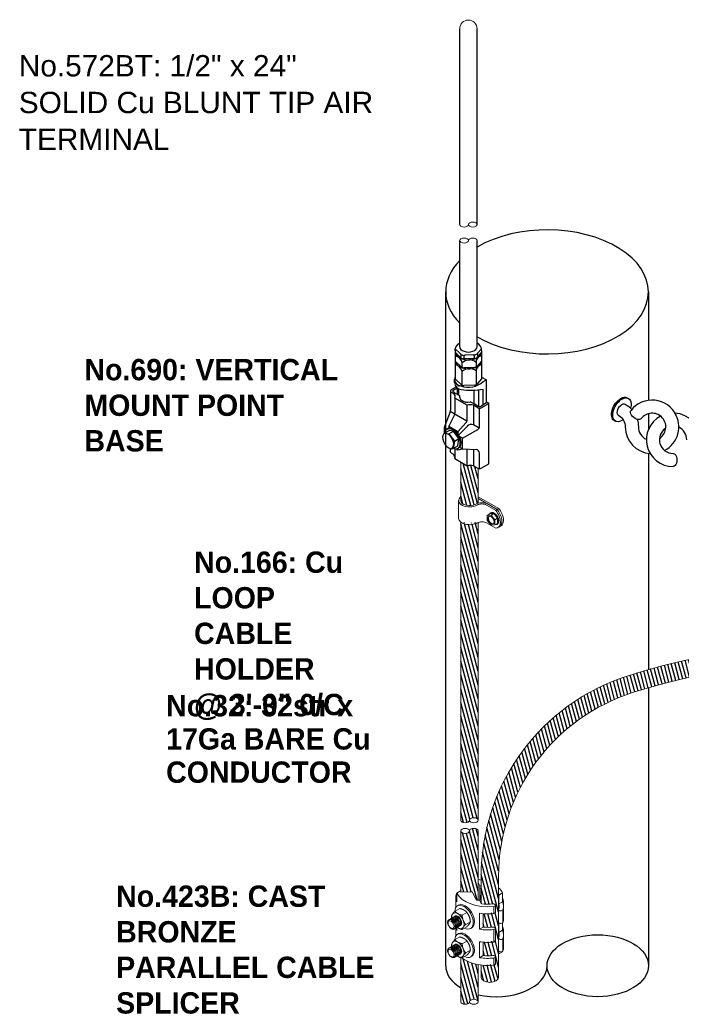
# Model space of a CAD drawing. Header units: inches. Extents: x 302 to 12790, y 497 to 13325.
# Tile 22 of 30: x 6942 to 7360, y 8872 to 9494. Entities that reach past the tile are written whole.
import ezdxf

# ---------------------------------------------------------------- set-up
doc = ezdxf.new("R2010")
doc.units = ezdxf.units.IN
doc.header["$MEASUREMENT"] = 0
doc.layers.add('BACKGROUND', color=30, linetype='Continuous')
doc.styles.add('CIBT', font='cityb___.ttf')
doc.styles.get("Standard").update_dxf_attribs({"font": 'arial.ttf'})
pattern_1 = [(285, (-3448.4613, 5726.5216), (2.1733331, 0.58234285), [])]

# ---------------------------------------------------------------- blocks, each defined once
blk = doc.blocks.new('207TS HEAD')
at = {"color": 0, "linetype": 'Continuous', "lineweight": 0, "extrusion": (3.88578e-16, 0.816497, 0.57735)}
for p, q in [((-4359.02, 518.54), (-4360.24, 517.02)), ((-4360.24, 517.02), (-4359.39, 516.53)), ((-4360.24, 517.02), (-4360.24, 515.4)), ((-4359.39, 516.53), (-4358.17, 518.05)), ((-4359.02, 518.54), (-4358.17, 518.05)), ((-4357.8, 518.43), (-4359.02, 518.54)), ((-4358.17, 518.05), (-4356.95, 517.94)), ((-4358.11, 518.77), (-4357.99, 518.7)), ((-4357.8, 518.43), (-4356.95, 517.94)), ((-4356.95, 517.94), (-4356.95, 516.31)), ((-4360.24, 515.4), (-4359.39, 514.9)), ((-4360.18, 515.19), (-4360.06, 515.12)), ((-4359.39, 514.9), (-4359.39, 516.53)), ((-4358.17, 514.8), (-4359.39, 514.9)), ((-4356.95, 516.31), (-4358.17, 514.8))]:
    blk.add_line(p, q, dxfattribs=at)
at = {"color": 0, "linetype": 'Continuous', "lineweight": 0}
for centre, major_axis, start_param, end_param in [((-4359.15, 516.98), (1.03, 1.79), 0.785398, 3.141593), ((-4359.02, 516.91), (1.03, 1.79), 0.785398, 3.519436), ((-4359.15, 516.98), (1.03, 1.79), 0, 0.785398), ((-4359.02, 516.91), (1.03, 1.79), 5.905342, 7.068583), ((-4358.29, 516.49), (0.69, 1.19), 3.230096, 6.194681)]:
    blk.add_ellipse(centre, major_axis=major_axis, ratio=0.57735, start_param=start_param, end_param=end_param, dxfattribs=at)
blk.add_ellipse((-4358.17, 516.42), major_axis=(0.69, 1.19), ratio=0.57735, dxfattribs=at)

msp = doc.modelspace()

# ---------------------------------------------------------------- hatches: boundary and pattern name
h = msp.add_hatch()
h.set_pattern_fill('ANSI31,_O', color=256, scale=18, angle=240)
h.set_pattern_definition(pattern_1)
edge = h.paths.add_edge_path()
edge.add_arc((7232.49528, 9212.62205), 2.25, 240.00000005, 248.98791631, ccw=False)
edge.add_line((7231.37028, 9210.67349), (7228.59817, 9212.27397))
edge.add_arc((7226.64961, 9205.00186), 7.52865, 75.00000003, 104.99999997)
edge.add_line((7224.70106, 9212.27397), (7220.65726, 9214.60866))
edge.add_line((7220.65726, 9214.60866), (7220.65726, 9190.23325))
edge.add_ellipse((7226.17289, 9190.23325), major_axis=(-5.51562, 0), ratio=0.577350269, start_angle=0, end_angle=135)
edge.add_ellipse((7233.97316, 9185.72976), major_axis=(-5.51562, 0), ratio=0.577350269, start_angle=294.46980052, end_angle=315, ccw=False)
edge.add_line((7231.68851, 9188.62818), (7231.68851, 9210.52166))
h = msp.add_hatch()
h.set_pattern_fill('ANSI31,_O', color=256, scale=18, angle=240)
h.set_pattern_definition(pattern_1)
edge = h.paths.add_edge_path()
edge.add_ellipse((7233.97316, 9174.47103), major_axis=(4.13672, 0), ratio=0.577350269, start_angle=123.52389798, end_angle=135)
edge.add_ellipse((7226.17289, 9178.97452), major_axis=(-6.89453, 0), ratio=0.577350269, start_angle=36.86989765, end_angle=135, ccw=False)
edge.add_line((7220.65726, 9176.58619), (7220.65726, 8988.02394))
edge.add_ellipse((7223.41508, 8988.02394), major_axis=(-2.75781, 0), ratio=0.577350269, start_angle=0, end_angle=180)
edge.add_ellipse((7228.9307, 8988.02394), major_axis=(-2.75781, 0), ratio=0.577350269, start_angle=180, end_angle=360, ccw=False)
edge.add_line((7231.68851, 8988.36302), (7231.68851, 9176.46208))
h = msp.add_hatch()
h.set_pattern_fill('ANSI31,_O', color=256, scale=18, angle=240)
h.set_pattern_definition(pattern_1)
edge = h.paths.add_edge_path()
edge.add_arc((7366.74662, 8952.43431), 133.23572, 107.53450854, 180)
edge.add_line((7233.5109, 8952.43431), (7233.5109, 8935.46843))
edge.add_line((7233.5109, 8935.46843), (7233.66204, 8935.17841))
edge.add_ellipse((7237.5996, 8944.91776), major_axis=(17.32251, 0), ratio=0.577350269, start_angle=256.86128445, end_angle=281.10976183)
edge.add_ellipse((7241.20316, 8934.32284), major_axis=(1.37891, 0), ratio=0.577350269, start_angle=0, end_angle=101.10976183, ccw=False)
edge.add_line((7242.58207, 8934.32284), (7242.58207, 8929.42178))
edge.add_ellipse((7241.20316, 8929.81935), major_axis=(1.37891, 0), ratio=0.577350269, start_angle=281.10976183, end_angle=360, ccw=False)
edge.add_ellipse((7237.5996, 8940.41427), major_axis=(-20.08032, 0), ratio=0.577350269, start_angle=81.97226516, end_angle=101.10976183, ccw=False)
edge.add_line((7234.79534, 8928.9345), (7234.79534, 8920.41219))
edge.add_ellipse((7237.5996, 8930.28142), major_axis=(-17.32251, 0), ratio=0.577350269, start_angle=80.68363623, end_angle=101.10976183)
edge.add_ellipse((7241.20316, 8919.6865), major_axis=(1.37891, 0), ratio=0.577350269, start_angle=0, end_angle=101.10976183, ccw=False)
edge.add_line((7242.58207, 8919.6865), (7242.58207, 8911.40782))
edge.add_ellipse((7241.20316, 8911.80539), major_axis=(1.37891, 0), ratio=0.577350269, start_angle=281.10976183, end_angle=360, ccw=False)
edge.add_ellipse((7237.5996, 8922.40032), major_axis=(-20.08032, 0), ratio=0.577350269, start_angle=81.97226516, end_angle=101.10976183, ccw=False)
edge.add_line((7234.79534, 8910.92055), (7234.79534, 8902.39823))
edge.add_ellipse((7237.5996, 8912.26747), major_axis=(-17.32251, 0), ratio=0.577350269, start_angle=80.68363623, end_angle=101.10976183)
edge.add_ellipse((7241.20316, 8901.67254), major_axis=(1.37891, 0), ratio=0.577350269, start_angle=0, end_angle=101.10976183, ccw=False)
edge.add_line((7242.58207, 8901.67254), (7242.58207, 8896.77149))
edge.add_ellipse((7241.20316, 8897.16905), major_axis=(1.37891, 0), ratio=0.577350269, start_angle=281.10976183, end_angle=360, ccw=False)
edge.add_ellipse((7237.5996, 8907.76398), major_axis=(-20.08032, 0), ratio=0.577350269, start_angle=78.2514218, end_angle=101.10976183, ccw=False)
edge.add_line((7233.5109, 8896.41348), (7233.5109, 8888.67118))
edge.add_ellipse((7239.02653, 8888.67118), major_axis=(-5.51562, 0), ratio=0.577350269, start_angle=0, end_angle=180)
edge.add_line((7244.54215, 8888.67118), (7244.54215, 8952.43431))
edge.add_arc((7366.74662, 8952.43431), 122.20447, 107.5243225, 180, ccw=False)
edge.add_arc((7449.19594, 8696.81799), 390.78731, 59.34576099, 107.76682507, ccw=False)
edge.add_line((7648.4412, 9032.99658), (7721.74654, 8990.67372))
edge.add_ellipse((7724.84606, 8995.25311), major_axis=(2.75781, 4.77667), ratio=0.577350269, start_angle=0, end_angle=180)
edge.add_line((7726.98164, 9000.38903), (7694.5386, 9019.12002))
edge.add_line((7694.5386, 9019.12002), (7694.21187, 9019.13415))
edge.add_ellipse((7700.67761, 9010.85444), major_axis=(-8.66125, -15.00173), ratio=0.577350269, start_angle=256.86128445, end_angle=281.10976183)
edge.add_ellipse((7689.70035, 9013.03113), major_axis=(-0.68945, -1.19417), ratio=0.577350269, start_angle=0, end_angle=101.10976183, ccw=False)
edge.add_line((7689.0109, 9011.83696), (7684.76646, 9014.28749))
edge.add_ellipse((7685.80022, 9015.28287), major_axis=(-0.68945, -1.19417), ratio=0.577350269, start_angle=281.10976183, end_angle=360, ccw=False)
edge.add_ellipse((7696.77747, 9013.10618), major_axis=(10.04016, 17.39007), ratio=0.577350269, start_angle=81.97226516, end_angle=101.10976183, ccw=False)
edge.add_line((7688.23783, 9021.27463), (7680.85729, 9025.53579))
edge.add_ellipse((7688.00217, 9018.17261), major_axis=(8.66125, 15.00173), ratio=0.577350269, start_angle=80.68363623, end_angle=101.10976183)
edge.add_ellipse((7677.02491, 9020.3493), major_axis=(-0.68945, -1.19417), ratio=0.577350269, start_angle=0, end_angle=101.10976183, ccw=False)
edge.add_line((7676.33546, 9019.15513), (7669.16592, 9023.29447))
edge.add_ellipse((7670.19967, 9024.28985), major_axis=(-0.68945, -1.19417), ratio=0.577350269, start_angle=281.10976183, end_angle=360, ccw=False)
edge.add_ellipse((7681.17693, 9022.11316), major_axis=(10.04016, 17.39007), ratio=0.577350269, start_angle=81.97226516, end_angle=101.10976183, ccw=False)
edge.add_line((7672.63729, 9030.28161), (7665.25675, 9034.54277))
edge.add_ellipse((7672.40162, 9027.17959), major_axis=(8.66125, 15.00173), ratio=0.577350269, start_angle=80.68363623, end_angle=101.10976183)
edge.add_ellipse((7661.42437, 9029.35627), major_axis=(-0.68945, -1.19417), ratio=0.577350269, start_angle=0, end_angle=101.10976183, ccw=False)
edge.add_line((7660.73492, 9028.16211), (7656.49048, 9030.61263))
edge.add_ellipse((7657.52423, 9031.60802), major_axis=(-0.68945, -1.19417), ratio=0.577350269, start_angle=281.10976183, end_angle=360, ccw=False)
edge.add_ellipse((7668.50149, 9029.43133), major_axis=(10.04016, 17.39007), ratio=0.577350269, start_angle=78.2514218, end_angle=101.10976183, ccw=False)
edge.add_line((7660.71601, 9038.6475), (7654.01099, 9042.51865))
edge.add_arc((7449.19594, 8696.81799), 401.81856, 59.3548041, 107.76354507)
h = msp.add_hatch()
h.set_pattern_fill('ANSI31,_O', color=256, scale=18, angle=240)
h.set_pattern_definition(pattern_1)
edge = h.paths.add_edge_path()
edge.add_line((7231.68851, 8937.40195), (7230.60688, 8937.38293))
edge.add_line((7230.60688, 8937.38293), (7227.82595, 8942.71941))
edge.add_line((7227.82595, 8942.71941), (7227.34114, 8942.71089))
edge.add_line((7227.34114, 8942.71089), (7220.75076, 8942.59498))
edge.add_ellipse((7237.5996, 8944.91776), major_axis=(-17.32251, 0), ratio=0.577350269, start_angle=12.02591347, end_angle=13.42965007, ccw=False)
edge.add_line((7220.65726, 8942.83398), (7220.65726, 8981.28806))
edge.add_ellipse((7223.41508, 8981.28806), major_axis=(-2.75781, 0), ratio=0.577350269, start_angle=0, end_angle=180)
edge.add_ellipse((7228.9307, 8981.28806), major_axis=(-2.75781, 0), ratio=0.577350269, start_angle=180, end_angle=359.99982856, ccw=False)
edge.add_line((7231.68851, 8981.28806), (7231.68851, 8937.40195))
h = msp.add_hatch()
h.set_pattern_fill('ANSI31,_O', color=256, scale=18, angle=240)
h.set_pattern_definition(pattern_1)
edge = h.paths.add_edge_path()
edge.add_ellipse((7228.9307, 8873.20432), major_axis=(-2.75781, 0), ratio=0.577350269, start_angle=180, end_angle=360)
edge.add_ellipse((7223.41508, 8873.20432), major_axis=(-2.75781, 0), ratio=0.577350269, start_angle=0, end_angle=180, ccw=False)
edge.add_line((7220.65726, 8873.20432), (7220.65726, 8901.17199))
edge.add_spline(control_points=[(7220.65726, 8901.17199), (7220.96271, 8901.07927), (7221.30077, 8900.99229)], knot_values=[0.258107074, 0.258107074, 0.258107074, 0.287854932, 0.287854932, 0.287854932], weights=[1.014626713, 1.010983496, 1.004289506], degree=2, periodic=0)
edge.add_ellipse((7237.5996, 8907.76398), major_axis=(-20.08032, 0), ratio=0.577350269, start_angle=35.73941504, end_angle=72.88009817)
edge.add_line((7231.68851, 8896.68429), (7231.68851, 8873.20432))

# ---------------------------------------------------------------- linework, layer by layer
for p, q in [((7219.93438, 9364.87004), (7219.93438, 9488.6735)), ((7230.95709, 9364.74479), (7230.95709, 9488.6735)), ((7230.95709, 9287.41066), (7230.95709, 9354.86052)), ((7219.93438, 9287.41066), (7219.93438, 9354.73527)), ((7217.17871, 9285.16066), (7217.17871, 9286.28566)), ((7220.31594, 9283.26368), (7217.17871, 9286.28566)), ((7217.17871, 9285.16066), (7217.17871, 9267.32411)), ((7220.09797, 9281.22365), (7217.17871, 9284.03566)), ((7220.09797, 9281.22365), (7220.85686, 9280.49264)), ((7220.85686, 9282.74264), (7220.31594, 9283.26368)), ((7220.57434, 9282.656), (7220.57434, 9281.42621)), ((7223.3327, 9282.14813), (7222.50833, 9282.11494)), ((7222.5229, 9281.30507), (7222.5229, 9280.74393)), ((7228.46515, 9282.35479), (7223.3327, 9282.14813)), ((7228.53304, 9280.10752), (7223.40059, 9279.90087)), ((7228.46515, 9282.35479), (7229.3552, 9282.39062)), ((7229.3552, 9280.14062), (7228.53304, 9280.10752)), ((7229.34285, 9280.95059), (7229.34285, 9281.51172)), ((7231.29141, 9283.42963), (7230.95333, 9283.15188)), ((7230.95333, 9280.90188), (7231.78374, 9281.84493)), ((7231.29141, 9283.42963), (7231.29141, 9282.0308)), ((7233.71276, 9286.28566), (7231.36157, 9283.6155)), ((7233.71276, 9284.03566), (7231.78374, 9281.84493)), ((7233.71276, 9285.16066), (7233.71276, 9286.28566)), ((7233.71276, 9285.16066), (7233.71276, 9267.16066)), ((7220.85686, 9274.86764), (7217.17871, 9278.41066)), ((7221.54862, 9274.41278), (7221.54862, 9277.28566)), ((7223.40059, 9279.90087), (7222.50833, 9279.86494)), ((7229.3552, 9274.51562), (7222.50833, 9274.23994)), ((7230.31713, 9277.63872), (7230.31713, 9274.77512)), ((7230.31713, 9274.55436), (7230.31713, 9263.52512)), ((7233.71276, 9278.41066), (7230.95333, 9275.27688)), ((7221.54862, 9263.2753), (7221.54862, 9271.9513)), ((7233.71276, 9268.39561), (7236.82489, 9266.59882)), ((7214.69721, 9260.49825), (7217.67361, 9262.21667)), ((7215.80202, 9260.01111), (7218.39239, 9261.50666)), ((7216.742, 9264.83621), (7216.71968, 9266.9945)), ((7220.88045, 9263.5913), (7217.37561, 9266.971)), ((7218.3136, 9261.56941), (7218.3136, 9257.58677)), ((7219.82966, 9262.33647), (7218.85538, 9262.89897)), ((7229.3552, 9263.26562), (7222.50833, 9262.98994)), ((7233.71276, 9267.16066), (7230.95333, 9264.02688)), ((7234.87634, 9265.47382), (7236.82489, 9266.59882)), ((7236.82489, 9251.89867), (7236.82489, 9266.59882)), ((7214.13475, 9259.5336), (7214.08974, 9247.27106)), ((7216.16614, 9257.70161), (7214.69721, 9258.54969)), ((7216.75611, 9258.48599), (7215.80202, 9259.03683)), ((7216.75611, 9258.48599), (7219.82966, 9256.71147)), ((7219.28788, 9260.97181), (7219.28788, 9257.02427)), ((7229.03066, 9251.39927), (7229.03066, 9260.07993)), ((7231.9535, 9249.81325), (7231.9535, 9260.3059)), ((7234.87634, 9250.77367), (7234.87634, 9260.75222)), ((7216.90683, 9255.02397), (7216.90683, 9245.68838)), ((7224.70106, 9250.52397), (7216.90683, 9255.02397)), ((7224.70106, 9241.65725), (7224.70106, 9250.52397)), ((7229.12028, 9251.34753), (7226.64961, 9252.77397)), ((7228.59817, 9250.52397), (7228.59817, 9238.14897)), ((7231.37028, 9248.92349), (7228.59817, 9250.52397)), ((7231.37028, 9250.04849), (7229.12028, 9251.34753)), ((7237.36668, 9252.21147), (7233.62028, 9250.04849)), ((7233.62028, 9248.92349), (7238.34096, 9251.64897)), ((7238.34096, 9251.64897), (7237.36668, 9252.21147)), ((7238.34096, 9251.64897), (7237.36668, 9252.21147)), ((7238.34096, 9251.64897), (7237.36668, 9252.21147)), ((7238.34096, 9213.39897), (7238.34096, 9251.64897)), ((7213.93958, 9246.4711), (7210.08688, 9236.46147)), ((7213.00971, 9237.02397), (7216.5567, 9244.19146)), ((7224.50157, 9240.51414), (7213.98099, 9246.58821)), ((7232.49528, 9237.19801), (7232.49528, 9248.62205)), ((7213.00971, 9237.02397), (7213.00971, 9235.96649)), ((7218.85538, 9233.64897), (7213.00971, 9237.02397)), ((7218.85538, 9233.64897), (7223.87732, 9239.4478)), ((7219.32176, 9231.87018), (7225.01622, 9237.62365)), ((7232.19384, 9236.07301), (7228.59817, 9238.14897)), ((7211.97696, 9235.37023), (7210.08688, 9236.46147)), ((7210.08688, 9236.46147), (7210.08688, 9232.68794)), ((7210.25404, 9232.79694), (7213.17687, 9234.48444)), ((7212.45479, 9235.73513), (7211.9364, 9235.37272)), ((7213.00971, 9232.52397), (7215.93255, 9234.21147)), ((7218.85538, 9233.64897), (7218.85538, 9232.59149)), ((7221.77822, 9229.71147), (7219.88814, 9230.80271)), ((7221.77822, 9229.71147), (7231.37028, 9235.24945)), ((7215.76539, 9223.251), (7218.68822, 9224.9385)), ((7216.56169, 9227.82471), (7219.48453, 9229.51221)), ((7219.88814, 9224.05271), (7221.77822, 9222.96147)), ((7221.77822, 9222.96147), (7221.77822, 9229.71147)), ((7214.00102, 9223.09966), (7213.99463, 9221.35898)), ((7214.55712, 9220.38058), (7215.93255, 9219.58647)), ((7216.90683, 9223.07597), (7216.90683, 9217.19453)), ((7217.80454, 9223.00568), (7218.85538, 9222.39897)), ((7218.85538, 9223.30474), (7218.85538, 9222.39897)), ((7218.85538, 9222.39897), (7221.77822, 9222.96147)), ((7219.41031, 9223.68781), (7218.89193, 9223.3254)), ((7221.77822, 9222.96147), (7230.36322, 9222.51088)), ((7224.70106, 9212.27397), (7224.70106, 9222.80806)), ((7228.59817, 9222.60352), (7228.59817, 9212.27397)), ((7232.49528, 9210.37205), (7232.49528, 9220.26397)), ((7216.90683, 9217.19453), (7216.90683, 9216.77397)), ((7216.90683, 9216.77397), (7224.70106, 9212.27397)), ((7228.59817, 9212.27397), (7231.37028, 9210.67349)), ((7233.62028, 9210.67349), (7238.34096, 9213.39897))]:
    msp.add_line(p, q)
at = {"color": 0, "linetype": 'Continuous', "lineweight": 0, "extrusion": (0.707107, -0.408248, 0.57735)}
for p, q in [((7220.65726, 9190.23325), (7220.65726, 9214.60866)), ((7231.68851, 9188.62818), (7231.68851, 9210.52166)), ((7219.27836, 9190.23325), (7219.27836, 9178.97452)), ((7244.69853, 9185.16682), (7231.68851, 9192.67816)), ((7231.68851, 9191.55229), (7243.7235, 9184.60388)), ((7236.89826, 9187.41857), (7242.74847, 9184.04095)), ((7243.7235, 9184.60388), (7237.8733, 9187.9815)), ((7242.74847, 9184.04095), (7243.7235, 9184.60388)), ((7243.7235, 9184.60388), (7244.69853, 9185.16682)), ((7220.65726, 8988.02394), (7220.65726, 9176.58619)), ((7231.68851, 8988.02394), (7231.68851, 9176.46208)), ((7236.89826, 9176.15984), (7242.74847, 9172.78223)), ((7246.00534, 9174.27167), (7245.03031, 9173.70874)), ((7245.03031, 9173.70874), (7244.05528, 9173.1458))]:
    msp.add_line(p, q, dxfattribs=at)
at = {"color": 0, "linetype": 'Continuous', "lineweight": 0, "extrusion": (-0.707107, -0.408248, 0.57735)}
for p, q in [((7220.65726, 8981.28806), (7220.65726, 8942.83398)), ((7231.68851, 8981.28806), (7231.68851, 8937.40195)), ((7232.7061, 8946.64749), (7231.68851, 8948.6002)), ((7233.5109, 8946.66165), (7232.7061, 8946.64749)), ((7232.7061, 8937.64052), (7232.7061, 8946.64749)), ((7217.51928, 8932.90572), (7217.51928, 8939.2884)), ((7218.16532, 8942.00068), (7220.49278, 8943.34444)), ((7218.16532, 8936.37132), (7218.16532, 8942.00068)), ((7220.75076, 8942.59498), (7227.82595, 8942.71941)), ((7227.34114, 8942.71089), (7227.82595, 8942.71941)), ((7227.82595, 8942.71941), (7230.60688, 8937.38293)), ((7232.7061, 8937.64052), (7232.79812, 8937.64213)), ((7232.72673, 8937.60092), (7232.7061, 8937.64052)), ((7232.79812, 8937.64213), (7232.72673, 8937.60092)), ((7232.72673, 8937.60092), (7232.72673, 8936.97323)), ((7233.5109, 8940.46935), (7232.79812, 8940.45682)), ((7232.79812, 8940.45682), (7232.79812, 8937.64213)), ((7247.03669, 8942.06296), (7244.70923, 8940.7192)), ((7244.70923, 8940.7192), (7244.70923, 8935.08984)), ((7247.03669, 8936.4336), (7247.03669, 8942.06296)), ((7217.00503, 8930.56115), (7219.93014, 8932.24996)), ((7219.26395, 8934.3151), (7218.53268, 8933.8929)), ((7230.60688, 8937.38293), (7232.49592, 8937.41615)), ((7232.49592, 8937.41615), (7233.66204, 8935.17841)), ((7232.91027, 8936.62102), (7233.5109, 8936.96779)), ((7241.46886, 8929.03816), (7241.46886, 8933.54165)), ((7242.58207, 8929.81935), (7242.58207, 8934.32284)), ((7244.57445, 8923.5549), (7244.57445, 8931.436)), ((7244.70923, 8935.08984), (7247.03669, 8936.4336)), ((7247.68273, 8925.63541), (7247.68273, 8933.51652)), ((7221.50852, 8927.96106), (7224.43362, 8929.64987)), ((7223.74828, 8930.43275), (7223.66412, 8930.50931)), ((7226.41734, 8925.8098), (7226.43545, 8925.72672)), ((7232.47417, 8929.20491), (7232.47417, 8919.07206)), ((7234.79534, 8920.41219), (7234.79534, 8928.9345)), ((7247.30642, 8923.40149), (7247.30642, 8931.2826)), ((7217.51928, 8914.89177), (7217.51928, 8919.77391)), ((7218.16532, 8918.35737), (7218.16532, 8920.1469)), ((7221.50852, 8918.95408), (7224.43362, 8920.64289)), ((7223.76027, 8922.15752), (7226.68537, 8923.84633)), ((7227.53739, 8919.98509), (7226.80612, 8919.56288)), ((7232.47417, 8919.07206), (7234.79534, 8920.41219)), ((7241.46886, 8911.0242), (7241.46886, 8918.90531)), ((7242.58207, 8911.80539), (7242.58207, 8919.6865)), ((7244.70923, 8923.21161), (7244.70923, 8917.07588)), ((7247.03669, 8918.41964), (7247.03669, 8923.06236)), ((7217.00503, 8912.54719), (7219.93014, 8914.236)), ((7219.26395, 8916.30114), (7218.53268, 8915.87894)), ((7244.57445, 8905.54094), (7244.57445, 8913.42205)), ((7244.70923, 8917.07588), (7247.03669, 8918.41964)), ((7247.30642, 8905.38754), (7247.30642, 8913.26864)), ((7247.68273, 8907.62146), (7247.68273, 8915.50256)), ((7221.50852, 8909.9471), (7224.43362, 8911.63591)), ((7223.74828, 8912.41879), (7223.66412, 8912.49535)), ((7226.41734, 8907.79585), (7226.43545, 8907.71276)), ((7232.47417, 8911.19096), (7232.47417, 8901.05811)), ((7234.79534, 8902.39823), (7234.79534, 8910.92055)), ((7220.65726, 8901.17199), (7220.65726, 8873.20432)), ((7221.50852, 8900.94012), (7224.43362, 8902.62893)), ((7223.76027, 8904.14357), (7226.68537, 8905.83238)), ((7227.53739, 8901.97113), (7226.80612, 8901.54893)), ((7232.47417, 8901.05811), (7234.79534, 8902.39823)), ((7241.46886, 8896.38786), (7241.46886, 8900.89135)), ((7242.58207, 8897.16905), (7242.58207, 8901.67254)), ((7244.70923, 8905.19766), (7244.70923, 8903.56542)), ((7244.70923, 8903.56542), (7247.03669, 8904.90918)), ((7247.03669, 8904.90918), (7247.03669, 8905.04841)), ((7231.68851, 8896.68429), (7231.68851, 8873.20432)), ((7233.5109, 8896.41348), (7233.5109, 8888.67118))]:
    msp.add_line(p, q, dxfattribs=at)
at = {"ltscale": 3425}
for points in [[(7220.0502, 9414.97161, 0, 6.00383, 0), (7210.39268, 9424.62913, 0, 0, 0), (7192.1987, 9442.82311, 0, 0, 0), (7167.97333, 9442.82311, 0, 0, 0)], [(7213.00153, 9245.22787, 0, 6.00383, 0), (7203.34402, 9254.88539, 0, 0, 0), (7185.15003, 9273.07937, 0, 0, 0), (7160.92467, 9273.07937, 0, 0, 0)], [(7220.38877, 9179.24922, 0, 6.00383, 0), (7210.73125, 9169.5917, 0, 0, 0), (7192.53727, 9151.39772, 0, 0, 0), (7168.3119, 9151.39772, 0, 0, 0)], [(7220.38877, 9031.04326, 0, 6.00383, 0), (7210.73125, 9040.70078, 0, 0, 0), (7192.53727, 9058.89476, 0, 0, 0), (7168.3119, 9058.89476, 0, 0, 0)], [(7216.69921, 8913.80762, 0, 6.00383, 0), (7207.04169, 8923.46514, 0, 0, 0), (7188.84771, 8941.65912, 0, 0, 0), (7164.62235, 8941.65912, 0, 0, 0)]]:
    msp.add_lwpolyline(points, format="xyseb", dxfattribs=at)
for points in [[(7210.25404, 9232.79694), (7213.00971, 9232.52397), (7216.56169, 9227.82471), (7215.76539, 9223.251)], [(7218.68822, 9224.9385), (7219.48453, 9229.51221), (7215.93255, 9234.21147), (7213.17687, 9234.48444)]]:
    msp.add_lwpolyline(points)
at = {"color": 0, "linetype": 'Continuous', "lineweight": 0}
for points in [[(7233.5109, 8935.46843), (7233.5109, 8952.43431, -0.3271667), (7326.60534, 9079.47932, -0.214421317), (7654.01099, 9042.51865), (7660.71601, 9038.6475)], [(7244.54215, 8888.67118), (7244.54215, 8952.43431, -0.327215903), (7329.94956, 9068.96718, -0.21447756), (7648.4412, 9032.99658), (7722.08825, 8990.47644)]]:
    msp.add_lwpolyline(points, format="xyb", dxfattribs=at)
for centre, radius, start, end in [((7216.06761, 9276.29747), 5.56938, 10.22022146, 78.4921964), ((7220.29309, 9281.42621), 0.28125, 226.07208396, 0), ((7219.73059, 9282.656), 0.84375, 0, 46.07208396), ((7222.41781, 9284.36312), 2.25, 226.07208396, 272.30573577), ((7222.41781, 9282.11312), 2.25, 226.07208396, 272.30573577), ((7223.36665, 9281.30507), 0.84375, 92.30573577, 180), ((7223.36665, 9280.74393), 0.84375, 180, 272.30573577), ((7228.4991, 9281.51172), 0.84375, 0, 92.30573577), ((7228.4991, 9280.95059), 0.84375, 272.30573577, 0), ((7229.26468, 9284.6388), 2.25, 272.30573577, 318.63476104), ((7229.26468, 9282.3888), 2.25, 272.30573577, 318.63476104), ((7233.77935, 9278.1285), 3.4967, 91.09116546, 188.0519373), ((7231.57266, 9283.42963), 0.28125, 138.63476104, 180), ((7231.57266, 9282.0308), 0.28125, 180, 318.63476104), ((7214.80169, 9269.72533), 7.10465, 18.25894215, 70.4534757), ((7222.41781, 9276.48812), 2.25, 226.07208396, 272.30573577), ((7226.10419, 9273.20751), 6.11429, 46.44642898, 138.16504257), ((7229.26468, 9276.7638), 2.25, 272.30573577, 318.63476104), ((7234.5204, 9272.16283), 4.20565, 101.07158895, 178.07151381), ((7220.99259, 9267.03868), 4.27313, 153.19242856, 266.70308832), ((7226.15833, 9266.52849), 7.11732, 54.24495025, 130.3665213), ((7221.01491, 9264.88039), 4.27313, 180.59247561, 266.70308832), ((7217.59032, 9267.32217), 0.41162, 179.73033104, 238.5582884), ((7225.49586, 9276.2364), 14.27678, 250.57095479, 311.07484275), ((7222.41781, 9265.23812), 2.25, 226.07208396, 226.56950897), ((7223.49399, 9267.72926), 4.88843, 237.39056963, 255.72157482), ((7222.41781, 9265.23812), 2.25, 266.70133804, 272.30573577), ((7229.26468, 9265.5138), 2.25, 272.30573577, 318.63476104), ((7215.25971, 9259.52397), 1.125, 119.99999995, 240.00000005), ((7216.08327, 9259.52397), 0.5625, 119.99999995, 240.00000005), ((7214.99055, 9255.93515), 2.12188, 334.56905698, 63.6441538), ((7222.7525, 9256.14897), 2.97647, 169.10660542, 229.1066055), ((7227.44193, 9299.64488), 39.59683, 260.29834738, 280.82165304), ((7224.70106, 9258.39897), 5.95294, 229.10660542, 289.10660532), ((7226.64961, 9243.25186), 7.52865, 75.00000003, 104.99999997), ((7232.49528, 9251.99705), 2.25, 240.00000005, 299.99999995), ((7211.83976, 9247.27932), 2.25, 338.94827553, 359.78968645), ((7213.53183, 9245.68838), 3.375, 333.67049646, 0), ((7232.49528, 9250.87205), 2.25, 240.00000005, 299.99999995), ((7221.32606, 9241.65725), 3.375, 319.10660529, 0), ((7227.21044, 9235.13675), 3.31651, 65.26444354, 139.16825409), ((7230.24528, 9237.19801), 2.25, 299.99999995, 0), ((7209.91957, 9227.12768), 5.7412, 32.05043985, 75.60857599), ((7213.35208, 9225.50448), 2.78001, 295.74083254, 356.26245173), ((7209.22309, 9226.0265), 6.93881, 354.1831414, 36.71055113), ((7215.11962, 9221.35485), 1.125, 179.78968645, 240.00000005), ((7212.96722, 9216.98425), 3.94522, 356.94469275, 41.26851803), ((7230.24528, 9220.26397), 2.25, 0, 86.99550841), ((7226.64961, 9205.00186), 7.52865, 75.00000003, 104.99999997), ((7232.49528, 9212.62205), 2.25, 240.00000005, 299.99999995)]:
    msp.add_arc(centre, radius, start, end)
for centre in [(7237.60869, 8935.3531), (7237.60869, 8917.33914)]:
    msp.add_arc(centre, 10.06602, 354.43712364, 20.50912953, dxfattribs=at)
at = {"color": 0, "linetype": 'Continuous', "lineweight": 0, "extrusion": (-5.55112e-17, -5.55112e-17, -1)}
for centre, major_axis, ratio, start_param, end_param in [((7225.45001, 9488.6735), (0, -5.51684), 0.999779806, 1.570796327, 4.71238898), ((7228.20782, 9354.73527), (2.75781, 0), 0.577350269, 3.141592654, 6.283185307)]:
    msp.add_ellipse(centre, major_axis=major_axis, ratio=ratio, start_param=start_param, end_param=end_param, dxfattribs=at)
at = {"color": 0, "linetype": 'Continuous', "lineweight": 0, "extrusion": (5.55112e-17, 5.55112e-17, -1)}
for centre, major_axis, start_param, end_param in [((7222.69219, 9364.87004), (-2.75781, 0), 3.141592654, 6.283185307), ((7237.5996, 8944.91776), (-17.32251, 0), 6.048793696, 6.125215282), ((7227.60241, 8939.14588), (17.32251, 0), 6.07257477, 6.125215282), ((7237.5996, 8944.91776), (17.32251, 0), 1.376894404, 1.800110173), ((7227.60241, 8901.9921), (17.32251, 0), 6.07257477, 6.125215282), ((7239.02653, 8888.67118), (-5.51562, 0), 3.141592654, 6.283185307), ((7223.41508, 8873.20432), (-2.75781, 0), 3.141592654, 6.283185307)]:
    msp.add_ellipse(centre, major_axis=major_axis, ratio=0.577350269, start_param=start_param, end_param=end_param, dxfattribs=at)
for centre in [(7228.20782, 9364.87004), (7223.41508, 8981.28806), (7228.9307, 8873.20432)]:
    msp.add_ellipse(centre, major_axis=(-2.75781, 0), ratio=0.577350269, dxfattribs=at)
at = {"color": 0, "linetype": 'Continuous', "lineweight": 0, "extrusion": (-5.55112e-17, -5.55112e-17, -1)}
msp.add_ellipse((7222.69219, 9354.73527), major_axis=(2.75781, 0), ratio=0.577350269, dxfattribs=at)
for centre, major_axis, start_param, end_param in [((7225.44573, 9286.28566), (-8.26703, 0), -0.841068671, 0), ((7225.44573, 9287.41066), (-5.51135, 0), 0, 3.141592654), ((7225.44573, 9286.28566), (-8.26703, 0), 3.141592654, 3.982661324), ((7225.44573, 9284.03566), (-8.26703, 0), 0, 3.141592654), ((7225.44573, 9278.41066), (-8.26703, 0), 0, 2.434399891), ((7225.44573, 9278.41066), (-8.26703, 0), 2.540924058, 3.141592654), ((7215.41417, 9229.34906), (3.47776, -6.02366), -0.668888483, 3.821605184), ((7213.00971, 9228.02397), (2.75568, -4.77297), 3.141592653, 6.283185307), ((7215.93255, 9229.71147), (3.47776, -6.02366), -0.028593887, 3.270272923)]:
    msp.add_ellipse(centre, major_axis=major_axis, ratio=0.577350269, start_param=start_param, end_param=end_param)
at = {"color": 0, "linetype": 'Continuous', "lineweight": 0}
for centre, major_axis, start_param, end_param in [((7226.17289, 9190.23325), (-6.89453, 0), 5.639684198, 8.639379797), ((7226.17289, 9190.23325), (-5.51562, 0), 0, 2.35619449), ((7233.97316, 9185.72976), (-5.51562, 0), 3.926990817, 5.497787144), ((7233.97316, 9185.72976), (4.13672, 0), 0.785398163, 2.35619449), ((7240.14838, 9179.91275), (3.9069, -6.76695), 5.98774447, 8.149422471), ((7241.12341, 9180.47569), (3.9069, -6.76695), 0, 1.866237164), ((7241.12341, 9180.47569), (3.9069, -6.76695), 0, 1.866237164), ((7242.09844, 9181.03862), (3.9069, -6.76695), 0, 1.866237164), ((7226.17289, 9178.97452), (-6.89453, 0), 0, 2.35619449), ((7233.97316, 9174.47103), (4.13672, 0), 0.785398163, 2.35619449), ((7228.9307, 8988.02394), (-2.75781, 0), 3.141592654, 6.283185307), ((7228.9307, 8981.28806), (-2.75781, 0), 3.141592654, 6.283185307), ((7215.34913, 8922.50154), (1.71473, -2.96999), -0.177710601, 3.319303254), ((7215.95538, 8922.85155), (1.71473, -2.96999), -0.177710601, 3.319303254), ((7216.56163, 8923.20157), (1.71473, -2.96999), -0.177710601, 3.319303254), ((7217.16788, 8923.55159), (1.71473, -2.96999), -0.177710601, 3.319303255), ((7217.77412, 8923.9016), (1.71473, -2.96999), -0.177710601, 3.319303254), ((7218.38037, 8924.25162), (1.71473, -2.96999), -0.177710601, 3.319303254), ((7218.98662, 8924.60164), (1.71473, -2.96999), 3.163884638, 3.319303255), ((7218.98662, 8924.60164), (1.71473, -2.96999), -0.177710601, -0.022291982), ((7215.34913, 8904.48758), (1.71473, -2.96999), -0.177710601, 3.319303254), ((7215.95538, 8904.8376), (1.71473, -2.96999), -0.177710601, 3.319303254), ((7216.56163, 8905.18761), (1.71473, -2.96999), -0.177710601, 3.319303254), ((7217.16788, 8905.53763), (1.71473, -2.96999), -0.177710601, 3.319303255), ((7217.77412, 8905.88765), (1.71473, -2.96999), -0.177710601, 3.319303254), ((7218.38037, 8906.23766), (1.71473, -2.96999), -0.177710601, 3.319303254), ((7218.98662, 8906.58768), (1.71473, -2.96999), 3.163884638, 3.319303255), ((7218.98662, 8906.58768), (1.71473, -2.96999), -0.177710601, -0.022291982)]:
    msp.add_ellipse(centre, major_axis=major_axis, ratio=0.577350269, start_param=start_param, end_param=end_param, dxfattribs=at)
at = {"color": 0, "linetype": 'Continuous', "lineweight": 0, "extrusion": (1.11022e-16, -1.11022e-16, -1)}
for centre in [(7223.41508, 8988.02394), (7228.9307, 8988.02394)]:
    msp.add_ellipse(centre, major_axis=(-2.75781, 0), ratio=0.577350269, start_param=3.141592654, end_param=6.283185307, dxfattribs=at)
at = {"color": 0, "linetype": 'Continuous', "lineweight": 0, "extrusion": (5.55112e-17, -2.68385e-28, -1)}
for centre, major_axis, start_param, end_param in [((7227.60241, 8939.14588), (20.08032, 0), 4.91730818, 5.011052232), ((7227.60241, 8939.14588), (20.08032, 0), 5.716339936, 6.028835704), ((7237.5996, 8944.91776), (-20.08032, 0), 4.518487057, 6.028835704), ((7237.5996, 8907.76398), (-20.08032, 0), 4.518487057, 5.659414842)]:
    msp.add_ellipse(centre, major_axis=major_axis, ratio=0.577350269, start_param=start_param, end_param=end_param, dxfattribs=at)
at = {"color": 0, "linetype": 'Continuous', "lineweight": 0, "extrusion": (1.66533e-16, 5.55112e-17, -1)}
for centre, major_axis, start_param, end_param in [((7237.5996, 8939.2884), (20.08032, 0), 2.88724305, 3.335494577), ((7227.60241, 8933.51652), (-20.08032, 0), 2.88724305, 3.335494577), ((7237.5996, 8940.41427), (-20.08032, 0), 4.518487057, 4.970491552), ((7227.60241, 8925.63541), (20.08032, 0), 0, 0.193901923), ((7237.5996, 8921.27445), (20.08032, 0), 2.88724305, 3.019323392), ((7237.5996, 8930.28142), (20.08032, 0), 1.376894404, 1.828898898), ((7227.60241, 8915.50256), (-20.08032, 0), 2.88724305, 3.335494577), ((7237.5996, 8922.40032), (-20.08032, 0), 4.518487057, 4.970491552), ((7227.60241, 8907.62146), (20.08032, 0), 0, 0.193901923), ((7237.5996, 8912.26747), (20.08032, 0), 1.376894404, 1.828898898)]:
    msp.add_ellipse(centre, major_axis=major_axis, ratio=0.577350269, start_param=start_param, end_param=end_param, dxfattribs=at)
at = {"color": 0, "linetype": 'Continuous', "lineweight": 0, "extrusion": (1.66533e-16, 8.32667e-17, -1)}
for centre, major_axis, start_param, end_param in [((7219.24866, 8941.36892), (-1.37891, 0), 0.193901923, 0.667056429), ((7245.95336, 8931.436), (1.37891, 0), 0.193901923, 3.335494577), ((7245.95336, 8923.5549), (-1.37891, 0), 3.335494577, 6.283185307), ((7245.95336, 8913.42205), (1.37891, 0), 0.193901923, 3.335494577), ((7245.95336, 8905.54094), (-1.37891, 0), 3.335494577, 6.283185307)]:
    msp.add_ellipse(centre, major_axis=major_axis, ratio=0.577350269, start_param=start_param, end_param=end_param, dxfattribs=at)
at = {"color": 0, "linetype": 'Continuous', "lineweight": 0, "extrusion": (1.65e-16, -6.37439e-17, -1)}
for centre, start_param, end_param in [((7242.28886, 8938.05519), 5.014228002, 5.497787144), ((7242.28886, 8938.05519), 5.497787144, 5.593679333), ((7242.28886, 8920.04124), 5.014228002, 5.497787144), ((7242.28886, 8920.04124), 5.497787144, 5.593679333)]:
    msp.add_ellipse(centre, major_axis=(3.79199, -6.56792), ratio=0.577350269, start_param=start_param, end_param=end_param, dxfattribs=at)
at = {"color": 0, "linetype": 'Continuous', "lineweight": 0, "extrusion": (9.08066e-17, -4.62593e-17, -1)}
for centre, start_param, end_param in [((7222.6694, 8926.72789), 5.537407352, 10.157180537), ((7223.40067, 8927.15009), 0, 3.141592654), ((7222.6694, 8908.71393), 5.537407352, 10.157180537), ((7223.40067, 8909.13614), 0, 3.141592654)]:
    msp.add_ellipse(centre, major_axis=(-4.13672, 7.16501), ratio=0.577350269, start_param=start_param, end_param=end_param, dxfattribs=at)
at = {"color": 0, "linetype": 'Continuous', "lineweight": 0, "extrusion": (5.55112e-17, 8.32667e-17, -1)}
for centre, start_param, end_param in [((7241.20316, 8934.32284), 4.518487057, 7.660079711), ((7241.20316, 8897.16905), 0, 1.376894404)]:
    msp.add_ellipse(centre, major_axis=(1.37891, 0), ratio=0.577350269, start_param=start_param, end_param=end_param, dxfattribs=at)
at = {"color": 0, "linetype": 'Continuous', "lineweight": 0, "extrusion": (2.22045e-16, 2.77556e-17, -1)}
for centre in [(7227.60241, 8933.51652), (7227.60241, 8915.50256)]:
    msp.add_ellipse(centre, major_axis=(17.32251, 0), ratio=0.577350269, start_param=6.125215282, end_param=6.47708723, dxfattribs=at)
at = {"color": 0, "linetype": 'Continuous', "lineweight": 0}
for centre, major_axis in [((7214.74289, 8922.15152), (-1.71473, 2.96999)), ((7214.50039, 8922.01151), (-1.37178, 2.37599)), ((7214.74289, 8904.13756), (-1.71473, 2.96999)), ((7214.50039, 8903.99756), (-1.37178, 2.37599))]:
    msp.add_ellipse(centre, major_axis=major_axis, ratio=0.577350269, dxfattribs=at)
at = {"color": 0, "linetype": 'Continuous', "lineweight": 0, "extrusion": (1.04736e-16, 4.0637e-17, -1)}
for centre, start_param, end_param in [((7218.76926, 8924.47615), 2.24592786, 2.879793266), ((7218.76926, 8924.47615), 2.879793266, 3.926990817), ((7218.76926, 8924.47615), 3.926990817, 4.974188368), ((7222.6694, 8926.72789), 4.207273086, 4.974188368), ((7222.6694, 8926.72789), 4.974188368, 5.217504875), ((7218.76926, 8924.47615), 0.785398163, 0.895664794), ((7218.76926, 8924.47615), 6.021385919, 7.068583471), ((7218.76926, 8924.47615), 4.974188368, 6.021385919), ((7218.76926, 8906.46219), 2.24592786, 2.879793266), ((7218.76926, 8906.46219), 2.879793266, 3.926990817), ((7218.76926, 8906.46219), 3.926990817, 4.974188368), ((7218.76926, 8906.46219), 4.974188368, 6.021385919), ((7222.6694, 8908.71393), 4.207273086, 4.974188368), ((7222.6694, 8908.71393), 4.974188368, 5.217504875), ((7218.76926, 8906.46219), 0.785398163, 0.895664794), ((7218.76926, 8906.46219), 6.021385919, 7.068583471)]:
    msp.add_ellipse(centre, major_axis=(2.75781, -4.77667), ratio=0.577350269, start_param=start_param, end_param=end_param, dxfattribs=at)
at = {"color": 0, "linetype": 'Continuous', "lineweight": 0, "extrusion": (1.43195e-16, -2.59764e-17, -1)}
for centre, start_param, end_param in [((7218.76926, 8924.47615), 3.005515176, 5.497787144), ((7218.76926, 8924.47615), 5.497787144, 6.419262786), ((7218.76926, 8906.46219), 3.005515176, 5.497787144), ((7218.76926, 8906.46219), 5.497787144, 6.419262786)]:
    msp.add_ellipse(centre, major_axis=(1.72363, -2.98542), ratio=0.577350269, start_param=start_param, end_param=end_param, dxfattribs=at)
at = {"color": 0, "linetype": 'Continuous', "lineweight": 0, "extrusion": (1.11022e-16, 2.77556e-17, -1)}
for centre, major_axis, start_param, end_param in [((7241.20316, 8929.81935), (1.37891, 0), 0, 1.376894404), ((7237.5996, 8930.28142), (-17.32251, 0), 4.518487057, 4.874990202), ((7241.20316, 8919.6865), (1.37891, 0), 4.518487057, 7.660079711), ((7241.20316, 8911.80539), (1.37891, 0), 0, 1.376894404), ((7237.5996, 8912.26747), (-17.32251, 0), 4.518487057, 4.874990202), ((7241.20316, 8901.67254), (1.37891, 0), 4.518487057, 7.660079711)]:
    msp.add_ellipse(centre, major_axis=major_axis, ratio=0.577350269, start_param=start_param, end_param=end_param, dxfattribs=at)
at = {"color": 0, "linetype": 'Continuous', "lineweight": 0}
for points, weights in [([(7219.93014, 8932.24996), (7221.62436, 8931.83473), (7222.6694, 8931.23138)], [1, 1.0379548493, 1]), ([(7215.39164, 8928.67796), (7214.86913, 8927.9346), (7214.75329, 8927.3577)], [1, 1.0379548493, 1]), ([(7214.75329, 8927.3577), (7214.79182, 8926.74677), (7214.87123, 8926.20617)], [1, 1.01231417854, 1.01663786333]), ([(7217.00503, 8930.56115), (7215.91416, 8929.42132), (7215.39164, 8928.67796)], [1, 1.0379548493, 1]), ([(7218.76926, 8928.97963), (7217.72422, 8929.58299), (7217.00503, 8930.56115)], [1, 1.0379548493, 1]), ([(7221.50852, 8927.96106), (7219.8143, 8928.37628), (7218.76926, 8928.97963)], [1, 1.0379548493, 1]), ([(7222.14688, 8924.77782), (7221.62436, 8926.12454), (7221.50852, 8927.96106)], [1, 1.0379548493, 1]), ([(7222.6694, 8931.23138), (7223.71444, 8930.62803), (7224.43362, 8929.64987)], [1, 1.0379548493, 1]), ([(7224.43362, 8929.64987), (7225.52449, 8928.37628), (7226.04701, 8927.02957)], [1, 1.0379548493, 1]), ([(7226.04701, 8927.02957), (7226.56953, 8925.68285), (7226.68537, 8923.84633)], [1, 1.0379548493, 1]), ([(7218.33756, 8920.24635), (7218.54358, 8920.10295), (7218.76926, 8919.97266)], [1.01258065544, 1.00795952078, 1]), ([(7218.76926, 8919.97266), (7219.8143, 8919.3693), (7221.50852, 8918.95408)], [1, 1.0379548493, 1]), ([(7221.50852, 8918.95408), (7221.62436, 8919.53097), (7222.14688, 8920.27433)], [1, 1.0379548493, 1]), ([(7223.76027, 8922.15752), (7222.6694, 8923.43111), (7222.14688, 8924.77782)], [1, 1.0379548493, 1]), ([(7222.14688, 8920.27433), (7222.6694, 8921.0177), (7223.76027, 8922.15752)], [1, 1.0379548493, 1]), ([(7226.04701, 8922.52608), (7225.52449, 8921.78272), (7224.43362, 8920.64289)], [1, 1.0379548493, 1]), ([(7226.68537, 8923.84633), (7226.56953, 8923.26944), (7226.04701, 8922.52608)], [1, 1.0379548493, 1]), ([(7219.93014, 8914.236), (7221.62436, 8913.82078), (7222.6694, 8913.21742)], [1, 1.0379548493, 1]), ([(7222.6694, 8913.21742), (7223.71444, 8912.61407), (7224.43362, 8911.63591)], [1, 1.0379548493, 1]), ([(7215.39164, 8910.664), (7214.86913, 8909.92064), (7214.75329, 8909.34375)], [1, 1.0379548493, 1]), ([(7214.75329, 8909.34375), (7214.79182, 8908.73281), (7214.87123, 8908.19222)], [1, 1.01231417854, 1.01663786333]), ([(7217.00503, 8912.54719), (7215.91416, 8911.40736), (7215.39164, 8910.664)], [1, 1.0379548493, 1]), ([(7218.76926, 8910.96568), (7217.72422, 8911.56903), (7217.00503, 8912.54719)], [1, 1.0379548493, 1]), ([(7221.50852, 8909.9471), (7219.8143, 8910.36233), (7218.76926, 8910.96568)], [1, 1.0379548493, 1]), ([(7222.14688, 8906.76387), (7221.62436, 8908.11058), (7221.50852, 8909.9471)], [1, 1.0379548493, 1]), ([(7223.76027, 8904.14357), (7222.6694, 8905.41715), (7222.14688, 8906.76387)], [1, 1.0379548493, 1]), ([(7224.43362, 8911.63591), (7225.52449, 8910.36233), (7226.04701, 8909.01561)], [1, 1.0379548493, 1]), ([(7226.04701, 8909.01561), (7226.56953, 8907.6689), (7226.68537, 8905.83238)], [1, 1.0379548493, 1]), ([(7218.33756, 8902.23239), (7218.54358, 8902.089), (7218.76926, 8901.9587)], [1.01258065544, 1.00795952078, 1]), ([(7218.76926, 8901.9587), (7219.8143, 8901.35535), (7221.50852, 8900.94012)], [1, 1.0379548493, 1]), ([(7221.50852, 8900.94012), (7221.62436, 8901.51702), (7222.14688, 8902.26038)], [1, 1.0379548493, 1]), ([(7222.14688, 8902.26038), (7222.6694, 8903.00374), (7223.76027, 8904.14357)], [1, 1.0379548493, 1]), ([(7226.04701, 8904.51212), (7225.52449, 8903.76876), (7224.43362, 8902.62893)], [1, 1.0379548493, 1]), ([(7226.68537, 8905.83238), (7226.56953, 8905.25548), (7226.04701, 8904.51212)], [1, 1.0379548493, 1])]:
    msp.add_rational_spline(points, weights, degree=2, dxfattribs=at)
at = {"layer": 'BACKGROUND', "ltscale": 3425}
for p, q in [((7211.10578, 8896.02007), (7211.10578, 9322.25836)), ((7339.35568, 9322.25836), (7339.35568, 9253.63093)), ((7339.35568, 9245.20678), (7339.35568, 9234.70171)), ((7339.35568, 9220.0973), (7339.35568, 9083.33224)), ((7339.35568, 9071.8511), (7339.35568, 8896.02007))]:
    msp.add_line(p, q, dxfattribs=at)
at = {"layer": 'BACKGROUND', "ltscale": 3425, "extrusion": (0.707107, -0.408248, 0.57735)}
for p, q in [((7326.00001, 9255.2427), (7326.73128, 9254.8205)), ((7317.72657, 9240.91269), (7318.45784, 9240.49049))]:
    msp.add_line(p, q, dxfattribs=at)
at = {"layer": 'BACKGROUND', "ltscale": 3425}
for points in [[(7324.75203, 9251.18277), (7324.75203, 9251.18277, -0.079814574), (7328.82094, 9247.8729)], [(7356.8951, 9244.28005, 0.553893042), (7328.35666, 9247.30625)], [(7320.52782, 9244.07585), (7320.61859, 9244.02344, -0.267949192), (7324.75203, 9236.86412, 0.393953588), (7340.5008, 9219.97815)], [(7347.79634, 9242.99412, 0.449685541), (7334.86309, 9242.20648)], [(7347.04103, 9243.66466, 0.781110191), (7354.9943, 9211.79542)], [(7346.37766, 9229.58942, 0.537760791), (7346.52973, 9244.03831)], [(7349.63232, 9221.9219, 0.430040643), (7356.17255, 9245.60841, 0.430040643)], [(7391.12578, 9212.86186), (7376.05476, 9221.56312, -0.267949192), (7371.92132, 9228.72244, 0.393953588), (7356.17255, 9245.60841, 0.393953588)], [(7332.30338, 9241.67541, -0.073951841), (7333.0189, 9236.86412, 0.293210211), (7338.06942, 9228.99209, 0.293210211)], [(7363.65445, 9228.72244, 0.293210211), (7358.60393, 9236.59447, 0.293210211)], [(7350.29569, 9235.99714, 0.747702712), (7354.9943, 9220.0623)]]:
    msp.add_lwpolyline(points, format="xyb", dxfattribs=at)
for centre, major_axis, start_param, end_param in [((7275.23073, 9322.25836), (64.12495, 0), 3.950308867, 8.616061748), ((7275.23073, 9322.25836), (64.12495, 0), 2.610633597, 3.672551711), ((7243.16825, 8896.02007), (-32.06248, 0), 0, 0.792457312), ((7243.16825, 8896.02007), (-32.06248, 0), 1.204625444, 3.141592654)]:
    msp.add_ellipse(centre, major_axis=major_axis, ratio=0.611670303, start_param=start_param, end_param=end_param, dxfattribs=at)
at = {"layer": 'BACKGROUND', "ltscale": 3425, "extrusion": (1.49564e-16, -1.85037e-16, -1)}
for centre, major_axis, start_param, end_param in [((7321.86329, 9248.0777), (4.13672, 7.16501), 5.497787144, 6.283185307), ((7322.59456, 9247.6555), (-4.13672, -7.16501), 2.35619449, 4.263346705), ((7321.86329, 9248.0777), (4.13672, 7.16501), 3.141592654, 5.497787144), ((7322.59456, 9247.6555), (-4.13672, -7.16501), 5.362341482, 8.639379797)]:
    msp.add_ellipse(centre, major_axis=major_axis, ratio=0.577350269, start_param=start_param, end_param=end_param, dxfattribs=at)
at = {"layer": 'BACKGROUND', "ltscale": 3425, "extrusion": (0, 0, -1)}
for centre, major_axis, ratio in [((7322.59456, 9247.6555), (-2.06672, -3.57966), 0.577350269), ((7331.60988, 9244.75636), (3.25322, -2.54988), 0.599406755), ((7354.9943, 9215.92886), (0, 4.13344), 0.577350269)]:
    msp.add_ellipse(centre, major_axis=major_axis, ratio=ratio, start_param=0, end_param=3.141592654, dxfattribs=at)
at = {"layer": 'BACKGROUND', "ltscale": 3425}
msp.add_ellipse((7307.29321, 8896.02007), major_axis=(32.06248, 0), ratio=0.611670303, dxfattribs=at)

# ---------------------------------------------------------------- block references
at = {"color": 0, "linetype": 'Continuous', "lineweight": 0, "xscale": -1.999999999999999, "yscale": 1.999999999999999, "zscale": 1.999999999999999}
msp.add_blockref('207TS HEAD', (-1476.51725, 8145.00719), dxfattribs=at)

# ---------------------------------------------------------------- texts
at = {"insert": (6940.94422, 9472.04028), "char_height": 13.5, "width": 224.9326743, "attachment_point": 1, "line_spacing_factor": 1.032183}
msp.add_mtext('No.572BT: 1/2" x 24" \\PSOLID Cu BLUNT TIP AIR TERMINAL', dxfattribs=at)
at = {"char_height": 13.5, "attachment_point": 1, "style": 'CIBT'}
for s, insert, width in [('No.690: VERTICAL MOUNT POINT BASE', (6982.48834, 9279.82594), 180.5677117), ('No.166: Cu LOOP  CABLE HOLDER \\P@ 3\'-0" 0/C', (7051.87998, 9158.02788), 122.9185087), ('No.423B: CAST BRONZE PARALLEL CABLE SPLICER', (7002.54985, 8946.75567), 170.0414944)]:
    msp.add_mtext(s, dxfattribs=dict(at, insert=insert, width=width))
at = {"insert": (7034.18381, 9067.26361), "char_height": 13.5, "width": 140.8891482, "attachment_point": 1, "line_spacing_factor": 0.934074, "style": 'CIBT'}
msp.add_mtext('No.32: 32str x 17Ga BARE Cu CONDUCTOR', dxfattribs=at)

doc.saveas('drawing.dxf')
